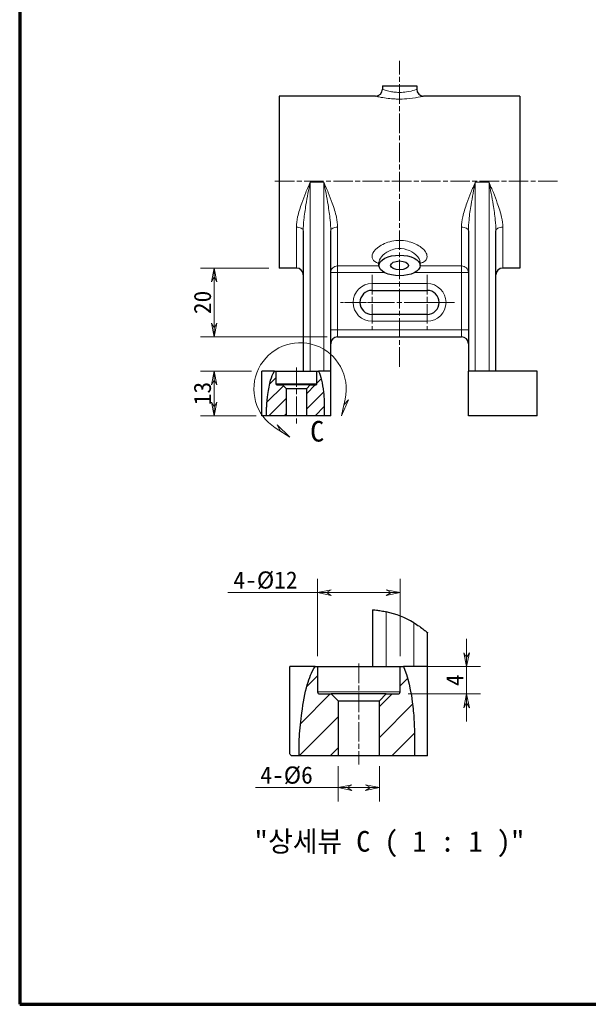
# Model space of a CAD drawing. Header units: millimetres. Extents: x 14 to 974, y 14 to 587.
# Tile 1 of 45: x 14 to 179, y 14 to 300. Entities that reach past the tile are written whole.
import ezdxf

# ---------------------------------------------------------------- set-up
doc = ezdxf.new("R2010")
doc.units = ezdxf.units.MM
doc.linetypes.add('CENTER', pattern=[50.8, 31.75, -6.35, 6.35, -6.35])
doc.linetypes.add('CHAIN', pattern=[0.3543, 0.2362, -0.0295, 0.0591, -0.0295])
for name, color, linetype, lineweight in [('경계(ISO)', 7, 'Continuous', 70), ('외형선(ISO)', 7, 'Continuous', 25), ('좁은 외형선(ISO)', 7, 'Continuous', 18)]:
    doc.layers.add(name, color=color, linetype=linetype, lineweight=lineweight)
for name, color, linetype, lineweight, true_color in [('기호(ISO)', 1, 'Continuous', 20, 0xff0000), ('상세 경계(ISO)', 1, 'Continuous', 5, 0xff0000), ('절단선(ISO)', 5, 'Continuous', 30, 0x0000ff), ('중심 표식(ISO)', 1, 'CENTER', 5, 0xff0000), ('중심선(ISO)', 1, 'CENTER', 5, 0xff0000), ('치수(ISO)', 1, 'Continuous', 5, 0xff0000), ('해치 (ISO)', 1, 'Continuous', 5, 0xff0000)]:
    doc.layers.add(name, color=color, linetype=linetype, lineweight=lineweight, true_color=true_color)
doc.styles.add('주 문자 (ISO)', font='txt')
doc.styles.add('치수문자', font='txt')
doc.dimstyles.new('한국ATC센터', dxfattribs={"dimscale": 2, "dimtxt": 2.5, "dimasz": 2, "dimexe": 2, "dimexo": 1.5, "dimgap": 0.4, "dimtad": 1, "dimrnd": 1e-08, "dimdsep": 46, "dimtxsty": '치수문자', "dimblk": 'Flared-1', "dimcen": 0.09, "dimdle": 4, "dimclrd": 256, "dimclre": 256, "dimclrt": 5, "dimazin": 2, "dimtfac": 0.5, "dimtmove": 0, "dimatfit": 3, "dimfxl": 1, "dimtolj": 1, "dimlwd": -1, "dimlwe": -1, "dimarcsym": 0})

# ---------------------------------------------------------------- blocks, each defined once
blk = doc.blocks.new('경계 한국ATC센터')
at = {"layer": '경계(ISO)'}
for p, q in [((7, 290), (7, 7)), ((7, 7), (413, 7))]:
    blk.add_line(p, q, dxfattribs=at)
blk = doc.blocks.new('Flared-1')
at = {"color": 0}
for p, q in [((0, 0), (-1, 0.2)), ((-1, 0.2), (-0.65, 0)), ((-1, 0), (0, 0)), ((-0.65, 0), (-1, -0.2)), ((-1, -0.2), (0, 0))]:
    blk.add_line(p, q, dxfattribs=at)
at = {"color": 0, "flags": 128}
for points in [[(-0.65, 0), (0, 0), (-1, 0.2), (-0.65, 0)], [(-0.65, 0), (-1, 0.2), (-0.65, 0), (-0.65, 0)], [(-0.65, 0), (-1, -0.2), (0, 0), (-0.65, 0)]]:
    blk.add_lwpolyline(points, dxfattribs=at)
at = {"color": 0}
for points in [[(-0.65, 0), (0, 0), (-1, 0.2), (-0.65, 0)], [(-0.65, 0), (-1, 0.2), (-0.65, 0)], [(-0.65, 0), (-1, -0.2), (0, 0), (-0.65, 0)]]:
    blk.add_solid(points, dxfattribs=at)
blk = doc.blocks.new('*D10')
at = {"layer": 'Defpoints', "color": 0, "transparency": 16777216}
for p in [(70.53, 228.15), (89.41, 228.15), (106.41, 208.15)]:
    blk.add_point(p, dxfattribs=at)
at = {"layer": '치수(ISO)', "transparency": 16777216}
for p, q in [((86.41, 228.15), (66.53, 228.15)), ((70.53, 212.15), (70.53, 224.15)), ((103.41, 208.15), (66.53, 208.15))]:
    blk.add_line(p, q, dxfattribs=at)
at = {"layer": '치수(ISO)', "transparency": 16777216, "xscale": 4, "yscale": 4, "zscale": 4}
for p, rotation in [((70.53, 228.15), 90), ((70.53, 208.15), 270)]:
    blk.add_blockref('Flared-1', p, dxfattribs=dict(at, rotation=rotation))
at = {"layer": '치수(ISO)', "color": 5, "transparency": 16777216, "insert": (64.61, 218.15), "char_height": 5, "attachment_point": 2, "rotation": 90, "style": '치수문자'}
blk.add_mtext('\\A1;20', dxfattribs=at)
blk = doc.blocks.new('*D11')
at = {"layer": 'Defpoints', "color": 0, "transparency": 16777216}
for p in [(70.53, 198.15), (84.41, 198.15), (85.74, 185.15)]:
    blk.add_point(p, dxfattribs=at)
at = {"layer": '치수(ISO)', "transparency": 16777216}
for p, q in [((81.41, 198.15), (66.53, 198.15)), ((70.53, 189.15), (70.53, 194.15)), ((82.74, 185.15), (66.53, 185.15))]:
    blk.add_line(p, q, dxfattribs=at)
at = {"layer": '치수(ISO)', "transparency": 16777216, "xscale": 4, "yscale": 4, "zscale": 4}
for p, rotation in [((70.53, 198.15), 90), ((70.53, 185.15), 270)]:
    blk.add_blockref('Flared-1', p, dxfattribs=dict(at, rotation=rotation))
at = {"layer": '치수(ISO)', "color": 5, "transparency": 16777216, "insert": (64.59, 191.65), "char_height": 5, "attachment_point": 2, "rotation": 90, "style": '치수문자'}
blk.add_mtext('\\A1;13', dxfattribs=at)
blk = doc.blocks.new('2dDetail0')
at = {"layer": '상세 경계(ISO)', "linetype": 'Continuous'}
for p, q in [((54.3, 95.02), (53.75, 92.58)), ((53.75, 92.58), (54.79, 94.91)), ((54.79, 94.91), (54.11, 94.16)), ((54.11, 94.16), (53.75, 92.58)), ((44.15, 90.84), (46.25, 89.49)), ((46.25, 89.49), (44.41, 91.26)), ((44.41, 91.26), (44.88, 90.37)), ((44.88, 90.37), (46.25, 89.49))]:
    blk.add_line(p, q, dxfattribs=at)
at = {"layer": '상세 경계(ISO)', "linetype": 'Continuous', "flags": 128}
for points in [[(53.75, 92.58), (54.79, 94.91), (54.11, 94.16), (53.75, 92.58)], [(46.25, 89.49), (44.41, 91.26), (44.88, 90.37), (46.25, 89.49)]]:
    blk.add_lwpolyline(points, dxfattribs=at)
at = {"layer": '상세 경계(ISO)'}
blk.add_arc((47.75, 96.5), 6.71, 347.2671, 237.4932, dxfattribs=at)
for points in [[(53.75, 92.58), (54.79, 94.91), (54.11, 94.16), (53.75, 92.58)], [(46.25, 89.49), (44.41, 91.26), (44.88, 90.37), (46.25, 89.49)]]:
    blk.add_solid(points, dxfattribs=at)
at = {"layer": '상세 경계(ISO)', "insert": (49.21, 88.79), "char_height": 3, "attachment_point": 7, "style": '주 문자 (ISO)'}
blk.add_mtext('C', dxfattribs=at)
blk = doc.blocks.new('*D56')
at = {"layer": 'Defpoints', "color": 0, "transparency": 16777216}
for p in [(124.56, 133.74), (100.56, 112.27), (124.56, 112.27)]:
    blk.add_point(p, dxfattribs=at)
at = {"layer": '치수(ISO)', "transparency": 16777216}
for p, q in [((100.56, 115.27), (100.56, 137.74)), ((124.56, 115.27), (124.56, 137.74)), ((100.56, 133.74), (74.46, 133.74)), ((120.56, 133.74), (104.56, 133.74))]:
    blk.add_line(p, q, dxfattribs=at)
at = {"layer": '치수(ISO)', "transparency": 16777216, "xscale": 4, "yscale": 4, "zscale": 4, "rotation": 180}
blk.add_blockref('Flared-1', (100.56, 133.74), dxfattribs=at)
at = {"layer": '치수(ISO)', "transparency": 16777216, "xscale": 4, "yscale": 4, "zscale": 4}
blk.add_blockref('Flared-1', (124.56, 133.74), dxfattribs=at)
at = {"layer": '치수(ISO)', "color": 5, "transparency": 16777216, "insert": (85.45, 139.92), "char_height": 5, "attachment_point": 2, "style": '치수문자'}
blk.add_mtext('\\A1;4-Ø12', dxfattribs=at)
blk = doc.blocks.new('*D57')
at = {"layer": 'Defpoints', "color": 0, "transparency": 16777216}
for p in [(124.56, 112.27), (123.96, 104.27), (143.9, 104.27)]:
    blk.add_point(p, dxfattribs=at)
at = {"layer": '치수(ISO)', "transparency": 16777216}
for p, q in [((143.9, 116.27), (143.9, 120.27)), ((127.56, 112.27), (147.9, 112.27)), ((143.9, 112.27), (143.9, 104.27)), ((126.96, 104.27), (147.9, 104.27)), ((143.9, 100.27), (143.9, 96.27))]:
    blk.add_line(p, q, dxfattribs=at)
at = {"layer": '치수(ISO)', "transparency": 16777216, "xscale": 4, "yscale": 4, "zscale": 4}
for p, rotation in [((143.9, 112.27), 270), ((143.9, 104.27), 90)]:
    blk.add_blockref('Flared-1', p, dxfattribs=dict(at, rotation=rotation))
at = {"layer": '치수(ISO)', "color": 5, "transparency": 16777216, "insert": (137.97, 108.27), "char_height": 5, "attachment_point": 2, "rotation": 90, "style": '치수문자'}
blk.add_mtext('\\A1;4', dxfattribs=at)
blk = doc.blocks.new('*D58')
at = {"layer": 'Defpoints', "color": 0, "transparency": 16777216}
for p in [(106.56, 86.27), (118.56, 86.27), (106.56, 77.02)]:
    blk.add_point(p, dxfattribs=at)
at = {"layer": '치수(ISO)', "transparency": 16777216}
for p, q in [((106.56, 83.27), (106.56, 73.02)), ((118.56, 83.27), (118.56, 73.02)), ((106.56, 77.02), (82.49, 77.02)), ((114.56, 77.02), (110.56, 77.02))]:
    blk.add_line(p, q, dxfattribs=at)
at = {"layer": '치수(ISO)', "transparency": 16777216, "xscale": 4, "yscale": 4, "zscale": 4, "rotation": 180}
blk.add_blockref('Flared-1', (106.56, 77.02), dxfattribs=at)
at = {"layer": '치수(ISO)', "transparency": 16777216, "xscale": 4, "yscale": 4, "zscale": 4}
blk.add_blockref('Flared-1', (118.56, 77.02), dxfattribs=at)
at = {"layer": '치수(ISO)', "color": 5, "transparency": 16777216, "insert": (91.57, 83.19), "char_height": 5, "attachment_point": 2, "style": '치수문자'}
blk.add_mtext('\\A1;4-Ø6', dxfattribs=at)

msp = doc.modelspace()

# ---------------------------------------------------------------- hatches: boundary and pattern name
at = {"layer": '해치 (ISO)'}
h = msp.add_hatch(dxfattribs=at)
h.set_pattern_fill('ANSI31', color=256, scale=25.4, style=0)
h.set_pattern_definition([(45, (0, 0), (-2.245064, 2.245064), [])])
edge = h.paths.add_edge_path()
edge.add_spline(control_points=[(100.8906, 198.1509), (101.5014, 196.7185), (102.0254, 194.7383), (102.3877, 191.1593), (102.445, 190.3013), (102.5084, 188.8223), (102.5242, 188.1834), (102.5326, 187.1452), (102.5314, 186.7368), (102.5199, 185.9383), (102.5098, 185.5428), (102.4943, 185.1509)], knot_values=[0, 0, 0, 0, 0.49246077, 0.49246077, 0.64398044, 0.64398044, 0.75677911, 0.75677911, 0.8292123, 0.8292123, 0.89931613, 0.89931613, 0.89931613, 0.89931613], degree=3, periodic=0)
edge.add_line((102.4943, 185.1509), (97.4113, 185.1509))
edge.add_line((97.4113, 185.1509), (97.4113, 193.1509))
edge.add_line((97.4113, 193.1509), (98.4113, 194.1509))
edge.add_line((98.4113, 194.1509), (100.1113, 194.1509))
edge.add_ellipse((100.1113, 194.4509), major_axis=(0, -0.3), ratio=1, start_angle=0, end_angle=90)
edge.add_line((100.4113, 194.4509), (100.4113, 198.1509))
edge.add_line((100.4113, 198.1509), (100.8906, 198.1509))
edge = h.paths.add_edge_path()
edge.add_spline(control_points=[(85.7423, 185.1509), (85.7331, 185.3854), (85.728, 185.6206), (85.7245, 186.1094), (85.7267, 186.3633), (85.7414, 187.048), (85.7603, 187.4817), (85.8548, 189.0608), (85.9821, 190.3047), (86.329, 192.8807), (86.5793, 194.2806), (87.2057, 196.4622), (87.5466, 197.3127), (88.0488, 198.1509)], knot_values=[0, 0, 0, 0, 0.07058035, 0.07058035, 0.14666892, 0.14666892, 0.2762183, 0.2762183, 0.62451609, 0.62451609, 1.08442805, 1.08442805, 1.45417868, 1.45417868, 1.45417868, 1.45417868], degree=3, periodic=0)
edge.add_line((88.0488, 198.1509), (88.4113, 198.1509))
edge.add_line((88.4113, 198.1509), (88.4113, 194.4509))
edge.add_ellipse((88.7113, 194.4509), major_axis=(-0.3, 0), ratio=1, start_angle=0, end_angle=90)
edge.add_line((88.7113, 194.1509), (90.4113, 194.1509))
edge.add_line((90.4113, 194.1509), (91.4113, 193.1509))
edge.add_line((91.4113, 193.1509), (91.4113, 185.1509))
edge.add_line((91.4113, 185.1509), (85.7423, 185.1509))
h = msp.add_hatch(dxfattribs=at)
h.set_pattern_fill('ANSI31', color=256, scale=50.8, style=0)
h.set_pattern_definition([(45, (0, 0), (-4.49013, 4.49013), [])])
edge = h.paths.add_edge_path()
edge.add_spline(control_points=[(125.5204, 112.2675), (126.7419, 109.4028), (127.79, 105.4423), (128.5145, 98.2844), (128.6293, 96.5685), (128.7559, 93.6104), (128.7875, 92.3325), (128.8043, 90.2563), (128.802, 89.4394), (128.779, 87.8424), (128.7587, 87.0514), (128.7278, 86.2675)], knot_values=[0, 0, 0, 0, 0.49246077, 0.49246077, 0.64398044, 0.64398044, 0.75677911, 0.75677911, 0.8292123, 0.8292123, 0.89931613, 0.89931613, 0.89931613, 0.89931613], degree=3, periodic=0)
edge.add_line((128.7278, 86.2675), (118.5618, 86.2675))
edge.add_line((118.5618, 86.2675), (118.5618, 102.2675))
edge.add_line((118.5618, 102.2675), (120.5618, 104.2675))
edge.add_line((120.5618, 104.2675), (123.9618, 104.2675))
edge.add_ellipse((123.9618, 104.8675), major_axis=(0, -0.6), ratio=1, start_angle=0, end_angle=90)
edge.add_line((124.5618, 104.8675), (124.5618, 112.2675))
edge.add_line((124.5618, 112.2675), (125.5204, 112.2675))
edge = h.paths.add_edge_path()
edge.add_spline(control_points=[(95.2238, 86.2675), (95.2054, 86.7366), (95.1952, 87.2069), (95.1882, 88.1845), (95.1925, 88.6925), (95.222, 90.0617), (95.2597, 90.9291), (95.4487, 94.0874), (95.7033, 96.5753), (96.3972, 101.7272), (96.8978, 104.5271), (98.1506, 108.8901), (98.8323, 110.5912), (99.8368, 112.2675)], knot_values=[0, 0, 0, 0, 0.07058035, 0.07058035, 0.14666892, 0.14666892, 0.2762183, 0.2762183, 0.62451609, 0.62451609, 1.08442805, 1.08442805, 1.45417868, 1.45417868, 1.45417868, 1.45417868], degree=3, periodic=0)
edge.add_line((99.8368, 112.2675), (100.5618, 112.2675))
edge.add_line((100.5618, 112.2675), (100.5618, 104.8675))
edge.add_ellipse((101.1618, 104.8675), major_axis=(-0.6, 0), ratio=1, start_angle=0, end_angle=90)
edge.add_line((101.1618, 104.2675), (104.5618, 104.2675))
edge.add_line((104.5618, 104.2675), (106.5618, 102.2675))
edge.add_line((106.5618, 102.2675), (106.5618, 86.2675))
edge.add_line((106.5618, 86.2675), (95.2238, 86.2675))

# ---------------------------------------------------------------- linework, layer by layer
at = {"layer": '외형선(ISO)'}
for p, q in [((119.4113, 281.1509), (129.4113, 281.1509)), ((119.4113, 281.1509), (119.4113, 280.1509)), ((129.4113, 281.1509), (129.4113, 280.1509)), ((89.4113, 278.1509), (89.4113, 228.1509)), ((117.4113, 278.1509), (89.4113, 278.1509)), ((159.4113, 278.1509), (131.4113, 278.1509)), ((159.4113, 278.1509), (159.4113, 228.1509)), ((96.4113, 239.0087), (96.4113, 198.1509)), ((104.4113, 198.1509), (104.4113, 239.0087)), ((144.4113, 239.0087), (144.4113, 198.1509)), ((152.4113, 198.1509), (152.4113, 239.0087)), ((118.4113, 228.9022), (118.4113, 229.7682)), ((130.4113, 228.9022), (130.4113, 229.7682)), ((94.4113, 228.1509), (89.4113, 228.1509)), ((159.4113, 228.1509), (154.4113, 228.1509)), ((116.4113, 221.6509), (132.4113, 221.6509)), ((132.4113, 214.6509), (116.4113, 214.6509)), ((106.4113, 208.1509), (142.4113, 208.1509)), ((84.4113, 197.1509), (84.4113, 198.1509)), ((88.0488, 198.1509), (84.4113, 198.1509)), ((88.0488, 198.1509), (88.4113, 198.1509)), ((88.4113, 198.1509), (88.4113, 194.4509)), ((88.4113, 198.1509), (100.4113, 198.1509)), ((100.4113, 198.1509), (100.8906, 198.1509)), ((100.4113, 194.4509), (100.4113, 198.1509)), ((104.4113, 198.1509), (100.8906, 198.1509)), ((104.4113, 197.1509), (104.4113, 198.1509)), ((144.4113, 197.1509), (144.4113, 198.1509)), ((164.4113, 198.1509), (144.4113, 198.1509)), ((164.4113, 197.1509), (164.4113, 198.1509)), ((84.4113, 185.1509), (84.4113, 197.1509)), ((104.4113, 185.1509), (104.4113, 197.1509)), ((144.4113, 185.1509), (144.4113, 197.1509)), ((164.4113, 185.1509), (164.4113, 197.1509)), ((88.7113, 194.1509), (90.4113, 194.1509)), ((90.4113, 194.1509), (91.4113, 193.1509)), ((98.4113, 194.1509), (90.4113, 194.1509)), ((91.4113, 193.1509), (91.4113, 185.1509)), ((91.4113, 193.1509), (97.4113, 193.1509)), ((97.4113, 193.1509), (98.4113, 194.1509)), ((97.4113, 185.1509), (97.4113, 193.1509)), ((98.4113, 194.1509), (100.1113, 194.1509)), ((85.7423, 185.1509), (84.4113, 185.1509)), ((91.4113, 185.1509), (85.7423, 185.1509)), ((97.4113, 185.1509), (91.4113, 185.1509)), ((102.4943, 185.1509), (97.4113, 185.1509)), ((104.4113, 185.1509), (102.4943, 185.1509)), ((164.4113, 185.1509), (144.4113, 185.1509)), ((116.5618, 128.7437), (116.5618, 112.2675)), ((132.5618, 112.2675), (132.5618, 122.0447)), ((92.5618, 110.2675), (92.5618, 112.2675)), ((99.8368, 112.2675), (92.5618, 112.2675)), ((99.8368, 112.2675), (100.5618, 112.2675)), ((100.5618, 112.2675), (100.5618, 104.8675)), ((100.5618, 112.2675), (124.5618, 112.2675)), ((124.5618, 112.2675), (125.5204, 112.2675)), ((124.5618, 104.8675), (124.5618, 112.2675)), ((132.5618, 112.2675), (125.5204, 112.2675)), ((132.5618, 110.2675), (132.5618, 112.2675)), ((92.5618, 86.8342), (92.5618, 110.2675)), ((132.5618, 86.2675), (132.5618, 110.2675)), ((101.1618, 104.2675), (104.5618, 104.2675)), ((104.5618, 104.2675), (106.5618, 102.2675)), ((120.5618, 104.2675), (104.5618, 104.2675)), ((118.5618, 102.2675), (120.5618, 104.2675)), ((120.5618, 104.2675), (123.9618, 104.2675)), ((106.5618, 102.2675), (106.5618, 86.2675)), ((106.5618, 102.2675), (118.5618, 102.2675)), ((118.5618, 86.2675), (118.5618, 102.2675)), ((95.2238, 86.2675), (92.9588, 86.2675)), ((106.5618, 86.2675), (95.2238, 86.2675)), ((118.5618, 86.2675), (106.5618, 86.2675)), ((128.7278, 86.2675), (118.5618, 86.2675)), ((132.5618, 86.2675), (128.7278, 86.2675))]:
    msp.add_line(p, q, dxfattribs=at)
for centre, radius, start, end in [((117.4113, 280.1509), 2, 270, 0), ((131.4113, 280.1509), 2, 180, 270), ((94.4113, 226.1509), 2, 0, 90), ((154.4113, 226.1509), 2, 90, 180), ((116.4113, 218.1509), 3.5, 90, 270), ((132.4113, 218.1509), 3.5, 270, 90), ((106.4113, 206.1509), 2, 90, 180), ((142.4113, 206.1509), 2, 0, 90), ((88.7113, 194.4509), 0.3, 180, 270), ((100.1113, 194.4509), 0.3, 270, 0), ((101.1618, 104.8675), 0.6, 180, 270), ((123.9618, 104.8675), 0.6, 270, 0)]:
    msp.add_arc(centre, radius, start, end, dxfattribs=at)
for major_axis in [(-6, 0), (-2.594, 0)]:
    msp.add_ellipse((124.4113, 228.9022), major_axis=major_axis, ratio=0.5, dxfattribs=at)
for points, knots in [([(118.384, 229.8551), (118.3839, 229.8552), (118.3843, 229.8548), (118.3916, 229.8429), (118.4113, 229.7682), (118.4113, 229.7682)], [4.373669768, 4.373669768, 4.373669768, 4.373669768, 4.387598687, 4.387598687, 4.539379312, 4.539379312, 4.539379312, 4.539379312]), ([(85.7423, 185.1509), (85.7331, 185.3854), (85.728, 185.6206), (85.7245, 186.1094), (85.7267, 186.3633), (85.7414, 187.048), (85.7603, 187.4817), (85.8548, 189.0608), (85.9821, 190.3047), (86.329, 192.8807), (86.5793, 194.2806), (87.2057, 196.4622), (87.5466, 197.3127), (88.0488, 198.1509)], [0, 0, 0, 0, 0.07058035, 0.07058035, 0.14666892, 0.14666892, 0.2762183, 0.2762183, 0.62451609, 0.62451609, 1.08442805, 1.08442805, 1.45417868, 1.45417868, 1.45417868, 1.45417868]), ([(100.8906, 198.1509), (101.5014, 196.7185), (102.0254, 194.7383), (102.3877, 191.1593), (102.445, 190.3013), (102.5084, 188.8223), (102.5242, 188.1834), (102.5326, 187.1452), (102.5314, 186.7368), (102.5199, 185.9383), (102.5098, 185.5428), (102.4943, 185.1509)], [0, 0, 0, 0, 0.492460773, 0.492460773, 0.643980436, 0.643980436, 0.756779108, 0.756779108, 0.829212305, 0.829212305, 0.899316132, 0.899316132, 0.899316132, 0.899316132]), ([(95.2238, 86.2675), (95.2054, 86.7366), (95.1952, 87.2069), (95.1882, 88.1845), (95.1925, 88.6925), (95.222, 90.0617), (95.2597, 90.9291), (95.4487, 94.0874), (95.7033, 96.5753), (96.3972, 101.7272), (96.8978, 104.5271), (98.1506, 108.8901), (98.8323, 110.5912), (99.8368, 112.2675)], [0, 0, 0, 0, 0.07058035, 0.07058035, 0.14666892, 0.14666892, 0.2762183, 0.2762183, 0.62451609, 0.62451609, 1.08442805, 1.08442805, 1.45417868, 1.45417868, 1.45417868, 1.45417868]), ([(125.5204, 112.2675), (126.7419, 109.4028), (127.79, 105.4423), (128.5145, 98.2844), (128.6293, 96.5685), (128.7559, 93.6104), (128.7875, 92.3325), (128.8043, 90.2563), (128.802, 89.4394), (128.779, 87.8424), (128.7587, 87.0514), (128.7278, 86.2675)], [0, 0, 0, 0, 0.492460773, 0.492460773, 0.643980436, 0.643980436, 0.756779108, 0.756779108, 0.829212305, 0.829212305, 0.899316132, 0.899316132, 0.899316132, 0.899316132])]:
    msp.add_open_spline(points, degree=3, knots=knots, dxfattribs=at)
at = {"layer": '절단선(ISO)'}
msp.add_arc((114.7482, 101.9556), 26.8495, 59.037278, 77.495102, dxfattribs=at)
for points, knots in [([(116.5618, 128.7437), (116.5618, 128.7437), (116.662, 128.7375), (117.0691, 128.7053), (117.376, 128.6785), (118.0878, 128.599), (118.5415, 128.5405), (119.53, 128.3806), (120.0645, 128.2784), (120.5618, 128.1681)], [0.61126906, 0.61126906, 0.61126906, 0.61126906, 0.686538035, 0.686538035, 0.761807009, 0.761807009, 0.838205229, 0.838205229, 0.914603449, 0.914603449, 0.914603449, 0.914603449]), ([(128.5618, 124.9791), (129.093, 124.6603), (129.6503, 124.2986), (130.6711, 123.583), (131.1351, 123.2297), (131.8051, 122.6945), (132.0816, 122.4619), (132.4604, 122.1357), (132.5618, 122.0447), (132.5618, 122.0447)], [-0.337367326, -0.337367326, -0.337367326, -0.337367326, -0.244444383, -0.244444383, -0.15152144, -0.15152144, -0.07576072, -0.07576072, 0, 0, 0, 0])]:
    msp.add_open_spline(points, degree=3, knots=knots, dxfattribs=at)
msp.add_open_spline([(92.9588, 86.2675), (92.6991, 86.6282), (92.5618, 86.8342), (92.5618, 86.8342)], degree=3, dxfattribs=at)
at = {"layer": '좁은 외형선(ISO)'}
for p, q in [((124.4113, 277.2961), (124.4113, 279.2277)), ((98.4113, 198.1509), (98.4113, 253.1509)), ((102.4113, 253.1509), (98.4113, 253.1509)), ((102.4113, 253.1509), (102.4113, 198.1509)), ((146.4113, 198.1509), (146.4113, 253.1509)), ((150.4113, 253.1509), (146.4113, 253.1509)), ((150.4113, 253.1509), (150.4113, 198.1509)), ((94.4113, 228.1509), (94.4113, 240.0563)), ((106.4113, 240.0563), (106.4113, 228.776)), ((142.4113, 228.776), (142.4113, 240.0563)), ((154.4113, 240.0563), (154.4113, 228.1509)), ((104.4113, 226.826), (106.4113, 226.826)), ((118.4166, 228.776), (106.4113, 228.776)), ((106.4113, 228.776), (106.4113, 226.826)), ((106.4113, 226.826), (120.0803, 226.826)), ((106.4113, 210.1509), (106.4113, 226.826)), ((128.7424, 226.826), (142.4113, 226.826)), ((142.4113, 228.776), (130.406, 228.776)), ((142.4113, 226.826), (142.4113, 228.776)), ((142.4113, 226.826), (144.4113, 226.826)), ((142.4113, 226.826), (142.4113, 210.1509)), ((132.4113, 223.6509), (116.4113, 223.6509)), ((116.4113, 223.6509), (116.4113, 221.6509)), ((132.4113, 223.6509), (132.4113, 221.6509)), ((116.4113, 214.6509), (116.4113, 212.6509)), ((116.4113, 212.6509), (132.4113, 212.6509)), ((132.4113, 212.6509), (132.4113, 214.6509)), ((106.4113, 210.1509), (104.4113, 210.1509)), ((106.4113, 210.1509), (106.4113, 208.1509)), ((142.4113, 210.1509), (106.4113, 210.1509)), ((144.4113, 210.1509), (142.4113, 210.1509)), ((142.4113, 210.1509), (142.4113, 208.1509)), ((100.4113, 194.4509), (88.4113, 194.4509)), ((120.5618, 112.2675), (120.5618, 128.1681)), ((128.5618, 124.9791), (128.5618, 112.2675)), ((124.5618, 104.8675), (100.5618, 104.8675))]:
    msp.add_line(p, q, dxfattribs=at)
for centre, start, end in [((116.4113, 218.1509), 90, 270), ((132.4113, 218.1509), 270, 90)]:
    msp.add_arc(centre, 5.5, start, end, dxfattribs=at)
for centre, major_axis, ratio, start_param, end_param in [((94.4113, 239.0087), (2, 0), 0.5237828, 0, 1.57079633), ((106.4113, 239.0087), (-2, 0), 0.5237828, 4.71238898, 6.28318531), ((142.4113, 239.0087), (2, 0), 0.5237828, 0, 1.57079633), ((154.4113, 239.0087), (-2, 0), 0.5237828, 4.71238898, 6.28318531), ((106.4113, 226.826), (-2, 0), 0.97499604, 4.71238898, 6.28318531), ((142.4113, 226.826), (2, 0), 0.97499604, 0, 1.57079633)]:
    msp.add_ellipse(centre, major_axis=major_axis, ratio=ratio, start_param=start_param, end_param=end_param, dxfattribs=at)
for points, knots in [([(117.4124, 278.15), (117.4122, 278.1502), (117.4575, 278.1397), (117.7793, 278.0639), (118.3012, 277.9408), (119.627, 277.6935), (120.3408, 277.5774), (121.7552, 277.4144), (122.4206, 277.358), (123.5366, 277.3064), (123.974, 277.2961), (124.4113, 277.2961)], [-0.755567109, -0.755567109, -0.755567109, -0.755567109, -0.660482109, -0.660482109, -0.420142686, -0.420142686, -0.233412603, -0.233412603, -0.089774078, -0.089774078, 0, 0, 0, 0]), ([(124.4113, 279.2277), (124.0989, 279.2277), (123.7865, 279.2388), (122.9894, 279.2946), (122.5141, 279.3555), (121.5038, 279.5315), (120.9939, 279.6569), (120.047, 279.924), (119.6741, 280.0569), (119.4443, 280.1388), (119.4119, 280.1501), (119.4121, 280.15)], [0, 0, 0, 0, 0.089774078, 0.089774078, 0.233412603, 0.233412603, 0.420142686, 0.420142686, 0.660482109, 0.660482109, 0.755567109, 0.755567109, 0.755567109, 0.755567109]), ([(129.4112, 280.1508), (129.4104, 280.1498), (129.1743, 280.0601), (128.212, 279.7554), (127.4003, 279.5277), (125.8079, 279.2859), (125.1101, 279.2277), (124.4113, 279.2277)], [2.266701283, 2.266701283, 2.266701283, 2.266701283, 2.519011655, 2.519011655, 2.821477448, 2.821477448, 3.022277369, 3.022277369, 3.022277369, 3.022277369]), ([(124.4113, 277.2961), (125.3896, 277.2961), (126.3665, 277.35), (128.5958, 277.5738), (129.7323, 277.7847), (131.0795, 278.0669), (131.41, 278.1499), (131.4112, 278.1508)], [-3.022277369, -3.022277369, -3.022277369, -3.022277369, -2.821477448, -2.821477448, -2.519011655, -2.519011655, -2.266701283, -2.266701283, -2.266701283, -2.266701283]), ([(98.4113, 253.1509), (97.9879, 252.1323), (97.5627, 251.1097), (96.7451, 249.0757), (96.3523, 248.0642), (95.5062, 245.6976), (95.0745, 244.3357), (94.5578, 242.004), (94.4113, 241.0087), (94.4113, 240.0563)], [-0.00186705, -0.00186705, -0.00186705, -0.00186705, 0.3517525, 0.3517525, 0.70351038, 0.70351038, 1.18209959, 1.18209959, 1.5443426, 1.5443426, 1.5443426, 1.5443426]), ([(96.4113, 239.0087), (96.4113, 240.0373), (96.4846, 241.1123), (96.7429, 243.6305), (96.9587, 245.1013), (97.3818, 247.6573), (97.5782, 248.7496), (97.987, 250.9464), (98.1996, 252.0508), (98.4113, 253.1509)], [-1.5443426, -1.5443426, -1.5443426, -1.5443426, -1.18209959, -1.18209959, -0.70351038, -0.70351038, -0.3517525, -0.3517525, 0.00186705, 0.00186705, 0.00186705, 0.00186705]), ([(106.4113, 240.0563), (106.4113, 240.9878), (106.2709, 241.9608), (105.7626, 244.2905), (105.3246, 245.6749), (104.4703, 248.0642), (104.0775, 249.0757), (103.2599, 251.1097), (102.8347, 252.1323), (102.4113, 253.1509)], [0, 0, 0, 0, 0.35429405, 0.35429405, 0.84083222, 0.84083222, 1.19259011, 1.19259011, 1.54620965, 1.54620965, 1.54620965, 1.54620965]), ([(102.4113, 253.1509), (102.623, 252.0508), (102.8356, 250.9464), (103.2444, 248.7496), (103.4408, 247.6573), (103.8679, 245.0769), (104.087, 243.5817), (104.3411, 241.0656), (104.4113, 240.0148), (104.4113, 239.0087)], [-1.54620965, -1.54620965, -1.54620965, -1.54620965, -1.19259011, -1.19259011, -0.84083222, -0.84083222, -0.35429405, -0.35429405, 0, 0, 0, 0]), ([(146.4113, 253.1509), (145.9879, 252.1323), (145.5627, 251.1097), (144.7451, 249.0757), (144.3523, 248.0642), (143.5062, 245.6976), (143.0745, 244.3357), (142.5578, 242.004), (142.4113, 241.0087), (142.4113, 240.0563)], [-0.00186705, -0.00186705, -0.00186705, -0.00186705, 0.3517525, 0.3517525, 0.70351038, 0.70351038, 1.18209959, 1.18209959, 1.5443426, 1.5443426, 1.5443426, 1.5443426]), ([(144.4113, 239.0087), (144.4113, 240.0373), (144.4846, 241.1123), (144.7429, 243.6305), (144.9587, 245.1013), (145.3818, 247.6573), (145.5782, 248.7496), (145.987, 250.9464), (146.1996, 252.0508), (146.4113, 253.1509)], [-1.5443426, -1.5443426, -1.5443426, -1.5443426, -1.18209959, -1.18209959, -0.70351038, -0.70351038, -0.3517525, -0.3517525, 0.00186705, 0.00186705, 0.00186705, 0.00186705]), ([(154.4113, 240.0563), (154.4113, 240.9878), (154.2709, 241.9608), (153.7626, 244.2905), (153.3246, 245.6749), (152.4703, 248.0642), (152.0775, 249.0757), (151.2599, 251.1097), (150.8347, 252.1323), (150.4113, 253.1509)], [0, 0, 0, 0, 0.35429405, 0.35429405, 0.84083222, 0.84083222, 1.19259011, 1.19259011, 1.54620965, 1.54620965, 1.54620965, 1.54620965]), ([(150.4113, 253.1509), (150.623, 252.0508), (150.8356, 250.9464), (151.2444, 248.7496), (151.4408, 247.6573), (151.8679, 245.0769), (152.087, 243.5817), (152.3411, 241.0656), (152.4113, 240.0148), (152.4113, 239.0087)], [-1.54620965, -1.54620965, -1.54620965, -1.54620965, -1.19259011, -1.19259011, -0.84083222, -0.84083222, -0.35429405, -0.35429405, 0, 0, 0, 0]), ([(130.4104, 229.4707), (130.6991, 229.5695), (130.9613, 229.6805), (131.9838, 230.2285), (132.4158, 230.8138), (132.406, 232.333), (131.7906, 233.3036), (129.8115, 234.85), (128.5978, 235.4583), (125.808, 236.1868), (124.2229, 236.2752), (121.177, 235.8147), (119.7373, 235.2464), (117.678, 233.8939), (116.9787, 233.1489), (116.3486, 231.8173), (116.336, 231.2259), (116.8924, 230.2119), (117.4894, 229.8003), (118.3531, 229.4905), (118.3821, 229.4804), (118.4113, 229.4703)], [-3.14108685, -3.14108685, -3.14108685, -3.14108685, -3.04610583, -3.04610583, -2.72189743, -2.72189743, -2.34002992, -2.34002992, -2.02284041, -2.02284041, -1.69437849, -1.69437849, -1.35020956, -1.35020956, -1.04662025, -1.04662025, -0.78042403, -0.78042403, -0.50004321, -0.50004321, -0.49040912, -0.49040912, -0.49040912, -0.49040912]), ([(118.4123, 229.7692), (118.4123, 230.0106), (118.47, 230.2713), (118.8369, 231.1392), (119.3614, 231.786), (120.9058, 232.9788), (121.9856, 233.4918), (124.27, 233.9075), (125.4588, 233.827), (127.5512, 233.1713), (128.4615, 232.626), (129.9458, 231.2718), (130.4073, 230.4431), (130.4113, 229.7742), (130.4113, 229.7712), (130.4113, 229.7682)], [0.90787419, 0.90787419, 0.90787419, 0.90787419, 1.04662025, 1.04662025, 1.35020956, 1.35020956, 1.69437849, 1.69437849, 2.02284041, 2.02284041, 2.34002992, 2.34002992, 2.72189743, 2.72189743, 2.72362052, 2.72362052, 2.72362052, 2.72362052])]:
    msp.add_open_spline(points, degree=3, knots=knots, dxfattribs=at)
at = {"layer": '중심 표식(ISO)', "linetype": 'CHAIN', "ltscale": 23.990969}
for p, q in [((116.4113, 226.1509), (116.4113, 210.1509)), ((132.4113, 226.1509), (132.4113, 210.1509))]:
    msp.add_line(p, q, dxfattribs=at)
at = {"layer": '중심 표식(ISO)', "linetype": 'CHAIN', "ltscale": 11.667478}
for p, q in [((118.9113, 218.1509), (108.4113, 218.1509)), ((140.4113, 218.1509), (129.9113, 218.1509))]:
    msp.add_line(p, q, dxfattribs=at)
at = {"layer": '중심선(ISO)', "linetype": 'CHAIN', "ltscale": 23.990969}
for p, q in [((124.4113, 199.4255), (124.4113, 288.4507)), ((170.342, 253.4634), (88.18, 253.4634)), ((139.9479, 218.1509), (107.2008, 218.1509)), ((94.4113, 199.2618), (94.4113, 182.6509)), ((112.5618, 113.0956), (112.5618, 83.7675))]:
    msp.add_line(p, q, dxfattribs=at)

# ---------------------------------------------------------------- block references
at = {"xscale": 2, "yscale": 2, "zscale": 2}
msp.add_blockref('경계 한국ATC센터', (0, 0), dxfattribs=at)
at = {"layer": '상세 경계(ISO)', "xscale": 2, "yscale": 2, "zscale": 2}
msp.add_blockref('2dDetail0', (0, 0), dxfattribs=at)

# ---------------------------------------------------------------- texts
at = {"layer": '기호(ISO)', "color": 5, "true_color": 0x0000ff, "insert": (82.1278, 56.8022), "char_height": 6, "attachment_point": 7, "style": '주 문자 (ISO)'}
msp.add_mtext('"상세뷰 C ( 1 : 1 )"', dxfattribs=at)

# ---------------------------------------------------------------- dimensions: what is measured, and where the dimension line sits
at = {"layer": '치수(ISO)'}
for base, p1, p2, angle, override, picture, middle in [((70.5318, 228.1509), (106.4113, 208.1509), (89.4113, 228.1509), 270, {"dimdec": 2, "dimtp": 0, "dimtm": 0, "dimtdec": 2, "dimtofl": 0, "dimatfit": 1}, '*D10', (70.5318, 218.1509)), ((70.5318, 198.1509), (85.7423, 185.1509), (84.4113, 198.1509), 270, {"dimdec": 2, "dimtp": 0, "dimtm": 0, "dimtdec": 2, "dimtofl": 0, "dimatfit": 1}, '*D11', (70.5318, 191.6509)), ((143.905, 104.2675), (124.5618, 112.2675), (123.9618, 104.2675), 90, {"dimdec": 2, "dimlfac": 0.5, "dimtp": 0, "dimtm": 0, "dimtdec": 2, "dimtofl": 1, "dimatfit": 1}, '*D57', (143.905, 108.2675))]:
    dim = msp.add_linear_dim(base=base, p1=p1, p2=p2, angle=angle, dimstyle='한국ATC센터', override=override, dxfattribs=at)
    dim.commit()
    dim.dimension.update_dxf_attribs({"geometry": picture, "text_midpoint": middle, "dimtype": 160})
for base, p1, p2, picture, middle in [((124.5618, 133.7447), (100.5618, 112.2675), (124.5618, 112.2675), '*D56', (85.4509, 133.7447)), ((106.5618, 77.0159), (118.5618, 86.2675), (106.5618, 86.2675), '*D58', (91.57, 77.0159))]:
    dim = msp.add_linear_dim(base=base, p1=p1, p2=p2, angle=180, text='4-Ø<>', dimstyle='한국ATC센터', override={"dimdec": 2, "dimlfac": 0.5, "dimtp": 0, "dimtm": 0, "dimtdec": 2, "dimtofl": 0, "dimatfit": 2}, dxfattribs=at)
    dim.commit()
    dim.dimension.update_dxf_attribs({"geometry": picture, "text_midpoint": middle, "dimtype": 160})

doc.saveas('drawing.dxf')
